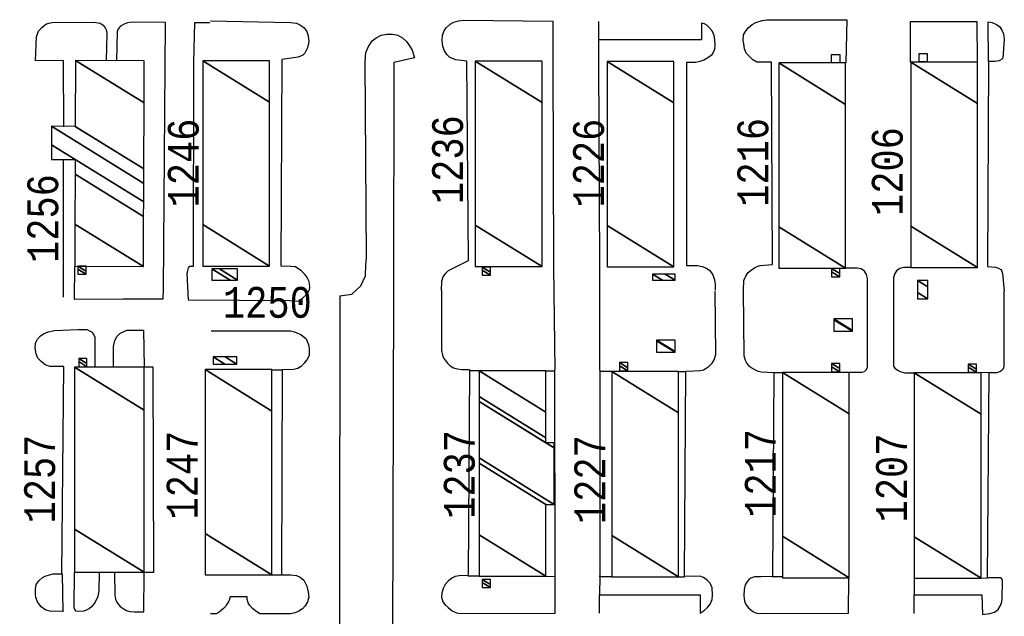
# Model space of a CAD drawing. Extents: x -0.5 to 41.9, y -0.5 to 29.8.
# Tile 9 of 128: x 4.639 to 5.178, y 7.413 to 7.739. Entities that reach past the tile are written whole.
import ezdxf
from ezdxf.enums import TextEntityAlignment as Align

# ---------------------------------------------------------------- set-up
doc = ezdxf.new("R2010")
doc.units = 0
doc.header["$MEASUREMENT"] = 0
for name, color, linetype in [('11', 2, 'CONTINUOUS'), ('21', 5, 'CONTINUOUS'), ('23', 1, 'CONTINUOUS')]:
    doc.layers.add(name, color=color, linetype=linetype)
doc.styles.add('MONOTXT', font='MONOTXT', dxfattribs={"height": 0.2})

msp = doc.modelspace()

# ---------------------------------------------------------------- linework, layer by layer
at = {"layer": '11'}
for p, q in [((4.66318, 7.66271), (4.66314, 7.58724)), ((5.09732, 7.6031), (5.09092, 7.6031)), ((5.12663, 7.60343), (5.12277, 7.60336)), ((4.84379, 7.5905), (4.84228, 7.02933)), ((4.77723, 7.54755), (4.78287, 7.54743)), ((4.8906, 7.54688), (4.88528, 7.54688)), ((4.9271, 7.54688), (4.93195, 7.54688)), ((4.96318, 7.54652), (4.95656, 7.54652)), ((4.99968, 7.54652), (5.00347, 7.54652)), ((5.0518, 7.54607), (5.05645, 7.54607)), ((5.16949, 7.54599), (5.16508, 7.54591)), ((4.6626, 7.43588), (4.66298, 7.41518)), ((4.77723, 7.43538), (4.78239, 7.43538)), ((4.92707, 7.43462), (4.93222, 7.43435)), ((5.05091, 7.43446), (5.05645, 7.43446)), ((5.12846, 7.43359), (5.12846, 7.42439)), ((5.16508, 7.43358), (5.16853, 7.43366))]:
    msp.add_line(p, q, dxfattribs=at)
for points in [[(4.66345, 7.68036), (4.6634, 7.71658), (4.64796, 7.71647), (4.6485, 7.72952), (4.6496, 7.73271), (4.65145, 7.7348), (4.65369, 7.73645), (4.65535, 7.73715), (4.65719, 7.7375), (4.67997, 7.73771), (4.68347, 7.73709), (4.68511, 7.73602), (4.68612, 7.7346), (4.68688, 7.73309), (4.68696, 7.73113), (4.6866, 7.71685)], [(4.66945, 7.60412), (4.66927, 7.58611), (4.69591, 7.58626), (4.7179, 7.58626), (4.7181, 7.59132), (4.71916, 7.73742), (4.70104, 7.73759), (4.69841, 7.73733), (4.69651, 7.73659), (4.69452, 7.73541), (4.69323, 7.73401), (4.69272, 7.73236), (4.69229, 7.71667)], [(4.7434, 7.73724), (4.73491, 7.73733), (4.73446, 7.71583), (4.73421, 7.60402), (4.73242, 7.60404), (4.73159, 7.60329), (4.73109, 7.60186), (4.73084, 7.60018), (4.73151, 7.5858)], [(4.74375, 7.73831), (4.78753, 7.73747), (4.7908, 7.73706), (4.79296, 7.73598), (4.79492, 7.73446), (4.79633, 7.73247), (4.79721, 7.73007), (4.79752, 7.72699), (4.79678, 7.7236), (4.79537, 7.7207), (4.79422, 7.7196), (4.79172, 7.71853), (4.78274, 7.71716), (4.78216, 7.60432), (4.78768, 7.60421), (4.79017, 7.60394), (4.79306, 7.60197), (4.79498, 7.60005), (4.79656, 7.59784), (4.79723, 7.59625), (4.79765, 7.59484), (4.7978, 7.59274), (4.79774, 7.59106)], [(4.87008, 7.59086), (4.8702, 7.59594), (4.87103, 7.59827), (4.87241, 7.60026), (4.8739, 7.60189), (4.88474, 7.60726), (4.88389, 7.71622), (4.87783, 7.71694), (4.87453, 7.71832), (4.87291, 7.72), (4.87169, 7.72202), (4.87073, 7.72431), (4.87035, 7.72765), (4.87061, 7.73059), (4.87156, 7.73284), (4.87266, 7.73461), (4.87469, 7.73651), (4.87673, 7.73767), (4.8794, 7.73832), (4.88218, 7.73866), (4.93092, 7.73815), (4.93089, 7.71712), (4.93121, 7.60378), (4.93192, 7.54761)], [(5.01224, 7.73732), (5.01218, 7.72788), (4.95604, 7.72788), (4.95604, 7.73799)], [(5.01224, 7.73732), (5.0137, 7.73698), (5.01489, 7.7362), (5.01645, 7.73473), (5.01782, 7.733), (5.01899, 7.73048), (5.01931, 7.72795), (5.01947, 7.72517), (5.01925, 7.7226), (5.0184, 7.72071), (5.01747, 7.71933), (5.0156, 7.71805), (5.01341, 7.7168), (5.01122, 7.71617), (5.00908, 7.7156), (5.00404, 7.71559), (5.004, 7.60445), (5.00754, 7.60448), (5.01008, 7.60447), (5.01254, 7.604), (5.01485, 7.6031), (5.0168, 7.60187), (5.01835, 7.59951), (5.01937, 7.59675), (5.01967, 7.59438), (5.01974, 7.59108)], [(5.03523, 7.59093), (5.03538, 7.59626), (5.03642, 7.59878), (5.03772, 7.60063), (5.03941, 7.60204), (5.04119, 7.6032), (5.04269, 7.604), (5.04426, 7.60448), (5.05097, 7.60505), (5.05053, 7.71583), (5.04251, 7.71569), (5.04022, 7.71699), (5.03841, 7.71877), (5.03671, 7.72071), (5.03575, 7.72302), (5.03536, 7.72578), (5.03507, 7.72769), (5.03524, 7.73069), (5.03626, 7.73246), (5.03773, 7.73462), (5.03992, 7.73628), (5.04199, 7.73753), (5.0454, 7.73858), (5.04784, 7.73884), (5.05084, 7.73887), (5.09158, 7.73899), (5.09109, 7.71537)], [(5.12646, 7.7157), (5.12646, 7.73799), (5.16275, 7.73792), (5.16297, 7.7157)], [(5.16905, 7.71606), (5.16888, 7.73778), (5.17117, 7.73753), (5.17355, 7.73641), (5.17526, 7.73503), (5.1764, 7.73324), (5.17725, 7.73126), (5.17761, 7.72831), (5.17703, 7.71798), (5.17628, 7.71713), (5.17493, 7.71646), (5.17258, 7.7161), (5.16906, 7.71607), (5.16862, 7.6039), (5.1729, 7.60367), (5.17465, 7.60314), (5.17582, 7.6024), (5.17649, 7.60147), (5.17671, 7.60009), (5.17777, 7.59047)], [(4.81446, 7.58795), (4.82094, 7.58894), (4.82592, 7.59341), (4.82841, 7.59887), (4.82867, 7.60483), (4.82902, 7.60873), (4.82831, 7.71619), (4.82858, 7.72109), (4.83005, 7.72428), (4.83218, 7.72741), (4.83431, 7.72905), (4.83708, 7.73044), (4.83995, 7.73104), (4.84322, 7.73114), (4.84619, 7.73054), (4.84879, 7.72909), (4.85084, 7.72706), (4.85257, 7.72476), (4.85395, 7.72237), (4.85531, 7.71809), (4.84392, 7.71554), (4.84379, 7.5905)], [(4.95657, 7.54733), (4.95668, 7.60439), (4.95604, 7.7162), (4.95604, 7.72788)], [(5.10293, 7.59749), (5.1025, 7.59963), (5.10129, 7.60145), (5.09947, 7.60267), (5.09732, 7.6031)], [(5.12277, 7.60336), (5.12065, 7.60291), (5.11887, 7.60168), (5.11767, 7.59988), (5.11725, 7.59775)], [(5.09282, 7.54614), (5.10009, 7.54623), (5.1013, 7.54655), (5.10248, 7.54774), (5.10298, 7.54888), (5.10293, 7.59749)], [(5.11725, 7.59775), (5.1172, 7.54944), (5.11798, 7.54832), (5.11943, 7.5472), (5.12087, 7.54655), (5.12336, 7.54583), (5.12857, 7.54591)], [(4.73151, 7.5858), (4.78725, 7.58531), (4.79202, 7.58509), (4.79423, 7.58685), (4.79577, 7.58829), (4.79686, 7.58961), (4.79761, 7.591)], [(4.81446, 7.58795), (4.8138, 6.97316), (4.81347, 6.97028)], [(4.87008, 7.59086), (4.87, 7.55796), (4.8706, 7.5554), (4.87136, 7.55365), (4.87327, 7.55107), (4.87479, 7.54973), (4.87665, 7.5486), (4.87876, 7.54798), (4.88122, 7.54772), (4.8853, 7.54757), (4.88467, 7.4349), (4.87974, 7.4348), (4.87752, 7.43444), (4.87562, 7.43344), (4.87377, 7.43185), (4.8721, 7.42999), (4.87096, 7.42794), (4.87016, 7.42546), (4.87009, 7.42316), (4.87078, 7.42065), (4.87204, 7.41898), (4.87361, 7.41744), (4.87581, 7.41562), (4.87816, 7.41448), (4.88052, 7.41419), (4.9322, 7.41445), (4.93223, 7.43434), (4.93192, 7.54761)], [(4.95645, 7.41429), (4.95645, 7.42439), (5.01154, 7.42439), (5.01154, 7.41429), (5.01366, 7.41581), (5.01539, 7.4173), (5.01697, 7.41932), (5.01799, 7.42191), (5.01818, 7.42433), (5.0181, 7.42827), (5.01688, 7.43081), (5.01545, 7.43232), (5.01335, 7.43381), (5.01121, 7.43452), (5.00907, 7.43444), (5.0029, 7.43454), (5.00355, 7.54676), (5.00802, 7.54688), (5.01133, 7.54706), (5.01335, 7.54753), (5.01483, 7.54836), (5.01636, 7.54949), (5.01796, 7.55109), (5.0192, 7.55299), (5.01996, 7.55578), (5.0197, 7.59054)], [(5.03499, 7.59091), (5.03537, 7.55528), (5.03599, 7.55281), (5.03697, 7.55093), (5.0381, 7.54972), (5.04022, 7.54811), (5.04257, 7.54695), (5.04483, 7.54641), (5.05182, 7.5461), (5.051, 7.43444), (5.04464, 7.4343), (5.04121, 7.43422), (5.03912, 7.4335), (5.03808, 7.4327), (5.03701, 7.43139), (5.03606, 7.42978), (5.03549, 7.4274), (5.03543, 7.42384), (5.03572, 7.42095), (5.0365, 7.41903), (5.03783, 7.41722), (5.03928, 7.41596), (5.04057, 7.41513), (5.04251, 7.41442), (5.04457, 7.41413), (5.09257, 7.41445), (5.09282, 7.43383)], [(5.12846, 7.41428), (5.12846, 7.42439), (5.16552, 7.42439), (5.16583, 7.41371), (5.16981, 7.41413), (5.17246, 7.41501), (5.17441, 7.41643), (5.17575, 7.41861), (5.1764, 7.42056), (5.17657, 7.42225), (5.17679, 7.43205), (5.17647, 7.43318), (5.17569, 7.43366), (5.16857, 7.43366), (5.16948, 7.54604), (5.1739, 7.54607), (5.17535, 7.54655), (5.17639, 7.54727), (5.17727, 7.54823), (5.17762, 7.54952), (5.17777, 7.59047)], [(4.66292, 7.41538), (4.65659, 7.4153), (4.65367, 7.416), (4.6512, 7.41791), (4.64908, 7.42052), (4.64827, 7.42291), (4.64798, 7.42468), (4.64804, 7.42744), (4.64849, 7.43002), (4.64996, 7.43221), (4.65165, 7.43377), (4.65328, 7.43458), (4.65565, 7.4354), (4.65767, 7.43582), (4.65977, 7.43582), (4.66243, 7.43582), (4.66353, 7.54932), (4.65599, 7.54936), (4.65341, 7.55024), (4.65105, 7.55195), (4.64936, 7.55392), (4.64847, 7.55613), (4.64792, 7.55923), (4.64812, 7.56203), (4.64922, 7.56421), (4.65081, 7.56605), (4.65273, 7.56732), (4.65499, 7.56823), (4.65844, 7.56896), (4.67143, 7.5696), (4.67607, 7.56961), (4.67906, 7.56814), (4.68056, 7.56557), (4.68052, 7.549)], [(4.69069, 7.549), (4.69075, 7.56027), (4.69143, 7.56347), (4.69267, 7.56581), (4.69423, 7.56741), (4.69673, 7.56861), (4.69811, 7.5691), (4.70704, 7.56915), (4.70749, 7.54909)], [(4.74409, 7.56881), (4.78747, 7.56871), (4.78971, 7.56826), (4.79303, 7.5668), (4.79607, 7.5644), (4.79749, 7.56076), (4.79775, 7.55815), (4.7976, 7.55535), (4.79647, 7.55301), (4.79498, 7.55108), (4.79331, 7.54924), (4.79147, 7.54822), (4.78923, 7.54767), (4.78291, 7.54748), (4.78246, 7.43537), (4.78767, 7.43538), (4.79067, 7.4349), (4.79271, 7.434), (4.79475, 7.43234), (4.7964, 7.42923), (4.79721, 7.42591), (4.79745, 7.42311), (4.79685, 7.42062), (4.79558, 7.41843), (4.79398, 7.41674), (4.7921, 7.41548), (4.78994, 7.41461), (4.78748, 7.41405), (4.77074, 7.41405), (4.76828, 7.41572), (4.76668, 7.41696), (4.76528, 7.41854), (4.76429, 7.42007), (4.76379, 7.42178), (4.76373, 7.42328), (4.75447, 7.42331), (4.75414, 7.422), (4.75352, 7.42053), (4.75273, 7.41922), (4.75184, 7.41801), (4.75085, 7.41686), (4.74982, 7.41593), (4.74846, 7.41486), (4.74686, 7.41405), (4.74378, 7.41405)], [(4.70741, 7.54909), (4.71213, 7.54909), (4.71263, 7.43667), (4.70746, 7.43668)], [(4.95657, 7.54733), (4.95667, 7.43485), (4.95645, 7.42439)], [(4.68286, 7.43667), (4.68268, 7.42666), (4.68211, 7.42355), (4.68064, 7.42034), (4.67891, 7.41811), (4.67735, 7.41667), (4.67445, 7.41546), (4.67128, 7.41521), (4.67036, 7.41553), (4.66947, 7.41635), (4.66918, 7.41742), (4.6693, 7.43657)], [(4.6912, 7.43648), (4.69138, 7.42418), (4.69174, 7.42201), (4.69272, 7.42001), (4.69435, 7.41811), (4.69591, 7.41686), (4.69777, 7.41577), (4.69961, 7.41536), (4.70216, 7.41503), (4.70429, 7.41505), (4.70723, 7.41505), (4.70748, 7.43634)], [(4.99966, 7.43421), (5.00292, 7.43421), (5.00292, 7.43503)], [(4.89059, 7.43458), (4.88462, 7.43453), (4.88467, 7.43489)], [(4.96319, 7.43421), (4.95663, 7.43421), (4.95668, 7.43485)]]:
    msp.add_lwpolyline(points, dxfattribs=at)
at = {"layer": '21'}
for points in [[(5.13115, 7.72049), (5.13564, 7.72049), (5.13564, 7.716), (5.13115, 7.716), (5.13115, 7.72049)], [(5.08337, 7.71995), (5.08786, 7.71995), (5.08786, 7.71546), (5.08337, 7.71546), (5.08337, 7.71995)]]:
    msp.add_lwpolyline(points, dxfattribs=at)

# ---------------------------------------------------------------- texts
at = {"layer": '23', "style": 'MONOTXT', "width": 0.833333}
for s, p in [('1236', (4.87337, 7.66242)), ('1246', (4.72886, 7.66059)), ('1226', (4.95046, 7.66053)), ('1216', (5.0403, 7.66094)), ('1206', (5.11379, 7.65593)), ('1256', (4.65201, 7.63021)), ('1237', (4.87977, 7.49025)), ('1217', (5.04425, 7.49082)), ('1257', (4.6503, 7.48773)), ('1247', (4.72808, 7.48987)), ('1227', (4.95101, 7.48741)), ('1207', (5.1161, 7.48829))]:
    msp.add_text(s, height=0.016843, rotation=90, dxfattribs=at).set_placement(p, align=Align.MIDDLE)
msp.add_text('1250', height=0.016843, dxfattribs=at).set_placement((4.77482, 7.58438), align=Align.MIDDLE)

# ---------------------------------------------------------------- meshes
at = {"layer": '21'}
mesh = msp.add_polyface(dxfattribs=at)
corners = [(4.6695, 7.60412), (4.70704, 7.60396), (4.6696, 7.62718), (4.70716, 7.63135), (4.66971, 7.65457), (4.65676, 7.66259), (4.7072, 7.63932), (4.66974, 7.66254), (4.65679, 7.67057), (4.70724, 7.64945), (4.65683, 7.6807), (4.70728, 7.65736), (4.66971, 7.68065), (4.70743, 7.69342), (4.66985, 7.71672), (4.70753, 7.71656), (4.70753, 7.71656)]
mesh.append_faces([[corners[k] for k in face] for face in [(0, 0, 1, 2), (2, 1, 3, 4), (5, 5, 7, 8), (4, 3, 6, 7), (8, 6, 9, 10), (10, 9, 11, 12), (12, 11, 13, 14), (14, 13, 16, 15)]], dxfattribs={"vtx0": -1, "vtx2": -1})
mesh = msp.add_polyface(dxfattribs=at)
corners = [(4.73947, 7.60426), (4.77596, 7.60426), (4.73947, 7.62688), (4.77596, 7.69392), (4.73947, 7.71654), (4.77596, 7.71654), (4.77596, 7.71654)]
mesh.append_faces([[corners[k] for k in face] for face in [(0, 0, 1, 2), (2, 1, 3, 4), (4, 3, 6, 5)]], dxfattribs={"vtx0": -1, "vtx2": -1})
mesh = msp.add_polyface(dxfattribs=at)
corners = [(4.88852, 7.60394), (4.92502, 7.60394), (4.88852, 7.62657), (4.92502, 7.6936), (4.88852, 7.71623), (4.92502, 7.71623), (4.92502, 7.71623)]
mesh.append_faces([[corners[k] for k in face] for face in [(0, 0, 1, 2), (2, 1, 3, 4), (4, 3, 6, 5)]], dxfattribs={"vtx0": -1, "vtx2": -1})
mesh = msp.add_polyface(dxfattribs=at)
corners = [(4.96056, 7.6038), (4.99706, 7.6038), (4.96056, 7.62643), (4.99706, 7.69346), (4.96056, 7.71609), (4.99706, 7.71609), (4.99706, 7.71609)]
mesh.append_faces([[corners[k] for k in face] for face in [(0, 0, 1, 2), (2, 1, 3, 4), (4, 3, 6, 5)]], dxfattribs={"vtx0": -1, "vtx2": -1})
mesh = msp.add_polyface(dxfattribs=at)
corners = [(5.0545, 7.60302), (5.09099, 7.60302), (5.0545, 7.62565), (5.0545, 7.71531), (5.09099, 7.69268), (5.0545, 7.71531), (5.09099, 7.71531)]
mesh.append_faces([[corners[k] for k in face] for face in [(0, 0, 1, 2), (2, 1, 4, 5), (3, 4, 6, 6)]], dxfattribs={"vtx0": -1, "vtx2": -1})
mesh = msp.add_polyface(dxfattribs=at)
corners = [(5.12659, 7.60342), (5.16309, 7.60342), (5.12659, 7.62604), (5.12659, 7.7157), (5.16309, 7.69308), (5.12659, 7.7157), (5.16309, 7.7157)]
mesh.append_faces([[corners[k] for k in face] for face in [(0, 0, 1, 2), (2, 1, 4, 5), (3, 4, 6, 6)]], dxfattribs={"vtx0": -1, "vtx2": -1})
mesh = msp.add_polyface(dxfattribs=at)
corners = [(4.67117, 7.59976), (4.67566, 7.59976), (4.67117, 7.60254), (4.67117, 7.60425), (4.67566, 7.60146), (4.67117, 7.60425), (4.67566, 7.60425)]
mesh.append_faces([[corners[k] for k in face] for face in [(0, 0, 1, 2), (2, 1, 4, 5), (3, 4, 6, 6)]], dxfattribs={"vtx0": -1, "vtx2": -1})
mesh = msp.add_polyface(dxfattribs=at)
corners = [(4.74452, 7.5965), (4.74452, 7.60268), (4.75448, 7.5965), (4.74452, 7.60268), (4.74859, 7.60268), (4.75855, 7.5965), (4.75855, 7.60268)]
mesh.append_faces([[corners[k] for k in face] for face in [(0, 0, 2, 3), (1, 2, 5, 4), (4, 5, 6, 6)]], dxfattribs={"vtx0": -1, "vtx2": -1})
mesh = msp.add_polyface(dxfattribs=at)
corners = [(4.89232, 7.5992), (4.89681, 7.5992), (4.89232, 7.60199), (4.89232, 7.60369), (4.89681, 7.60091), (4.89232, 7.60369), (4.89681, 7.60369)]
mesh.append_faces([[corners[k] for k in face] for face in [(0, 0, 1, 2), (2, 1, 4, 5), (3, 4, 6, 6)]], dxfattribs={"vtx0": -1, "vtx2": -1})
mesh = msp.add_polyface(dxfattribs=at)
corners = [(5.08337, 7.59837), (5.08786, 7.59837), (5.08337, 7.60115), (5.08337, 7.60286), (5.08786, 7.60007), (5.08337, 7.60286), (5.08786, 7.60286)]
mesh.append_faces([[corners[k] for k in face] for face in [(0, 0, 1, 2), (2, 1, 4, 5), (3, 4, 6, 6)]], dxfattribs={"vtx0": -1, "vtx2": -1})
mesh = msp.add_polyface(dxfattribs=at)
corners = [(4.98544, 7.59647), (4.99087, 7.59647), (4.98544, 7.59984), (4.99779, 7.59647), (4.99236, 7.59984), (4.99779, 7.59984), (4.99779, 7.59984)]
mesh.append_faces([[corners[k] for k in face] for face in [(0, 0, 1, 2), (2, 1, 3, 4), (4, 3, 6, 5)]], dxfattribs={"vtx0": -1, "vtx2": -1})
mesh = msp.add_polyface(dxfattribs=at)
corners = [(5.13029, 7.58623), (5.1359, 7.58623), (5.13029, 7.58971), (5.1359, 7.59285), (5.13029, 7.59633), (5.1359, 7.59633), (5.1359, 7.59633)]
mesh.append_faces([[corners[k] for k in face] for face in [(0, 0, 1, 2), (2, 1, 3, 4), (4, 3, 6, 5)]], dxfattribs={"vtx0": -1, "vtx2": -1})
mesh = msp.add_polyface(dxfattribs=at)
corners = [(5.08465, 7.56859), (5.09476, 7.56859), (5.08465, 7.57485), (5.08465, 7.57532), (5.09476, 7.56906), (5.08465, 7.57532), (5.09476, 7.57532)]
mesh.append_faces([[corners[k] for k in face] for face in [(0, 0, 1, 2), (2, 1, 4, 5), (3, 4, 6, 6)]], dxfattribs={"vtx0": -1, "vtx2": -1})
mesh = msp.add_polyface(dxfattribs=at)
corners = [(4.98764, 7.55704), (4.99774, 7.55704), (4.98764, 7.56331), (4.98764, 7.56378), (4.99774, 7.55751), (4.98764, 7.56378), (4.99774, 7.56378)]
mesh.append_faces([[corners[k] for k in face] for face in [(0, 0, 1, 2), (2, 1, 4, 5), (3, 4, 6, 6)]], dxfattribs={"vtx0": -1, "vtx2": -1})
mesh = msp.add_polyface(dxfattribs=at)
corners = [(4.67168, 7.54918), (4.67617, 7.54918), (4.67168, 7.55197), (4.67168, 7.55367), (4.67617, 7.55089), (4.67168, 7.55367), (4.67617, 7.55367)]
mesh.append_faces([[corners[k] for k in face] for face in [(0, 0, 1, 2), (2, 1, 4, 5), (3, 4, 6, 6)]], dxfattribs={"vtx0": -1, "vtx2": -1})
mesh = msp.add_polyface(dxfattribs=at)
corners = [(4.74526, 7.55064), (4.75159, 7.55064), (4.74526, 7.55457), (4.75817, 7.55064), (4.75183, 7.55457), (4.75817, 7.55457), (4.75817, 7.55457)]
mesh.append_faces([[corners[k] for k in face] for face in [(0, 0, 1, 2), (2, 1, 3, 4), (4, 3, 6, 5)]], dxfattribs={"vtx0": -1, "vtx2": -1})
mesh = msp.add_polyface(dxfattribs=at)
corners = [(4.66932, 7.43673), (4.7075, 7.43673), (4.66932, 7.4604), (4.7075, 7.52534), (4.66932, 7.54901), (4.7075, 7.54901), (4.7075, 7.54901)]
mesh.append_faces([[corners[k] for k in face] for face in [(0, 0, 1, 2), (2, 1, 3, 4), (4, 3, 6, 5)]], dxfattribs={"vtx0": -1, "vtx2": -1})
mesh = msp.add_polyface(dxfattribs=at)
corners = [(4.96735, 7.5469), (4.97184, 7.5469), (4.96735, 7.54968), (4.96735, 7.55139), (4.97184, 7.5486), (4.96735, 7.55139), (4.97184, 7.55139)]
mesh.append_faces([[corners[k] for k in face] for face in [(0, 0, 1, 2), (2, 1, 4, 5), (3, 4, 6, 6)]], dxfattribs={"vtx0": -1, "vtx2": -1})
mesh = msp.add_polyface(dxfattribs=at)
corners = [(5.08337, 7.5464), (5.08786, 7.5464), (5.08337, 7.54919), (5.08337, 7.55089), (5.08786, 7.54811), (5.08337, 7.55089), (5.08786, 7.55089)]
mesh.append_faces([[corners[k] for k in face] for face in [(0, 0, 1, 2), (2, 1, 4, 5), (3, 4, 6, 6)]], dxfattribs={"vtx0": -1, "vtx2": -1})
mesh = msp.add_polyface(dxfattribs=at)
corners = [(5.15808, 7.54615), (5.16257, 7.54615), (5.15808, 7.54894), (5.15808, 7.55064), (5.16257, 7.54786), (5.15808, 7.55064), (5.16257, 7.55064)]
mesh.append_faces([[corners[k] for k in face] for face in [(0, 0, 1, 2), (2, 1, 4, 5), (3, 4, 6, 6)]], dxfattribs={"vtx0": -1, "vtx2": -1})
mesh = msp.add_polyface(dxfattribs=at)
corners = [(4.74073, 7.43527), (4.77722, 7.43527), (4.74073, 7.4579), (4.77722, 7.52493), (4.74073, 7.54756), (4.77722, 7.54756), (4.77722, 7.54756)]
mesh.append_faces([[corners[k] for k in face] for face in [(0, 0, 1, 2), (2, 1, 3, 4), (4, 3, 6, 5)]], dxfattribs={"vtx0": -1, "vtx2": -1})
mesh = msp.add_polyface(dxfattribs=at)
corners = [(4.89059, 7.43457), (4.92709, 7.43457), (4.89059, 7.45719), (4.92709, 7.47387), (4.89059, 7.49649), (4.93158, 7.47387), (4.89059, 7.49928), (4.92709, 7.50755), (4.93158, 7.50477), (4.89059, 7.53018), (4.92709, 7.51034), (4.93158, 7.50755), (4.89059, 7.53297), (4.92709, 7.52423), (4.89059, 7.54685), (4.92709, 7.54685), (4.92709, 7.54685)]
mesh.append_faces([[corners[k] for k in face] for face in [(0, 0, 1, 2), (2, 1, 3, 4), (4, 3, 5, 6), (6, 5, 8, 9), (9, 7, 10, 12), (7, 8, 11, 11), (12, 10, 13, 14), (14, 13, 16, 15)]], dxfattribs={"vtx0": -1, "vtx2": -1})
mesh = msp.add_polyface(dxfattribs=at)
corners = [(4.96319, 7.43423), (4.99969, 7.43423), (4.96319, 7.45686), (4.99969, 7.52389), (4.96319, 7.54652), (4.99969, 7.54652), (4.99969, 7.54652)]
mesh.append_faces([[corners[k] for k in face] for face in [(0, 0, 1, 2), (2, 1, 3, 4), (4, 3, 6, 5)]], dxfattribs={"vtx0": -1, "vtx2": -1})
mesh = msp.add_polyface(dxfattribs=at)
corners = [(5.05643, 7.43378), (5.09292, 7.43378), (5.05643, 7.4564), (5.09292, 7.52344), (5.05643, 7.54606), (5.09292, 7.54606), (5.09292, 7.54606)]
mesh.append_faces([[corners[k] for k in face] for face in [(0, 0, 1, 2), (2, 1, 3, 4), (4, 3, 6, 5)]], dxfattribs={"vtx0": -1, "vtx2": -1})
mesh = msp.add_polyface(dxfattribs=at)
corners = [(5.12857, 7.43359), (5.16506, 7.43359), (5.12857, 7.45621), (5.16506, 7.52325), (5.12857, 7.54587), (5.16506, 7.54587), (5.16506, 7.54587)]
mesh.append_faces([[corners[k] for k in face] for face in [(0, 0, 1, 2), (2, 1, 3, 4), (4, 3, 6, 5)]], dxfattribs={"vtx0": -1, "vtx2": -1})
mesh = msp.add_polyface(dxfattribs=at)
corners = [(4.89232, 7.42835), (4.89681, 7.42835), (4.89232, 7.43113), (4.89232, 7.43284), (4.89681, 7.43005), (4.89232, 7.43284), (4.89681, 7.43284)]
mesh.append_faces([[corners[k] for k in face] for face in [(0, 0, 1, 2), (2, 1, 4, 5), (3, 4, 6, 6)]], dxfattribs={"vtx0": -1, "vtx2": -1})

doc.saveas('drawing.dxf')
